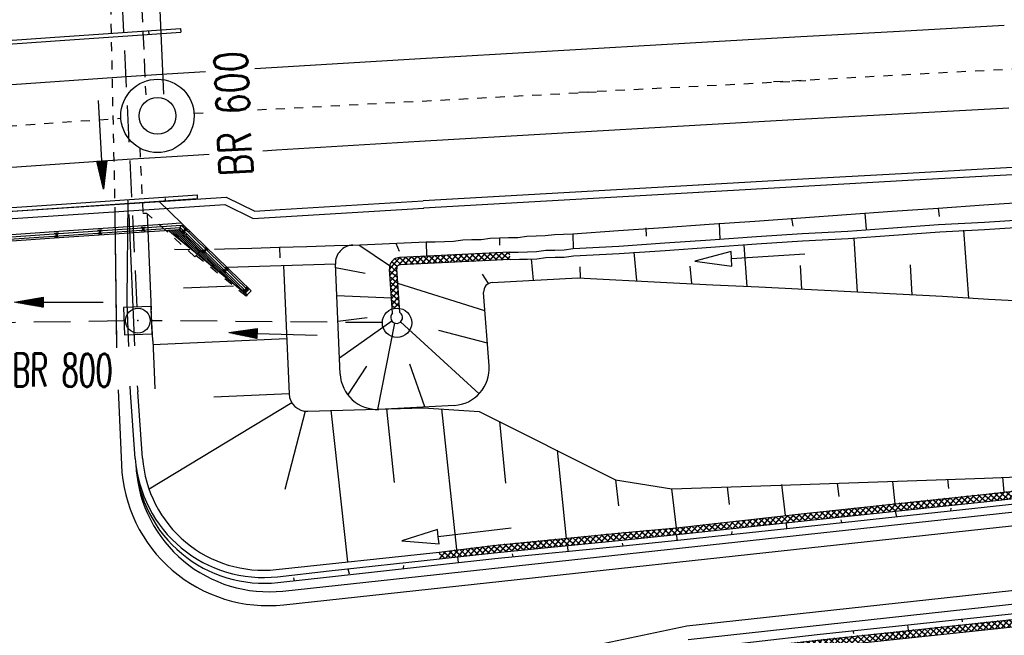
# Model space of a CAD drawing. Extents: x 0 to 1135, y 0 to 420.
# Tile 5 of 84: x 148 to 201, y 124 to 157. Entities that reach past the tile are written whole.
import ezdxf
from ezdxf.enums import TextEntityAlignment as Align

# ---------------------------------------------------------------- set-up
doc = ezdxf.new("R2010")
doc.units = 0
doc.header["$LTSCALE"] = 2
doc.header["$MEASUREMENT"] = 0
for name, pattern in [('ACAD_ISO02W100', [0.5, 0.25, -0.25]), ('ACAD_ISO03W100', [0.5, 0.25, -0.25]), ('ACAD_ISO10W100W', [0.5, 0.25, -0.25]), ('AUSGEZOGEN', [0]), ('GESTRICH-X2', [1.5, 1, -0.5]), ('GESTRICHELT', [0.75, 0.5, -0.25])]:
    doc.linetypes.add(name, pattern=pattern)
doc.layers.get('0').update_dxf_attribs({"color": 8, "linetype": 'AUSGEZOGEN'})
for name, color, linetype in [('Bahnachse', 7, 'CONTINUOUS'), ('BAUWOTOP', 250, 'AUSGEZOGEN'), ('BAUWUTOP', 250, 'GESTRICHELT'), ('Boeschung', 15, 'CONTINUOUS'), ('FBRTOP', 8, 'AUSGEZOGEN'), ('Gleisachse', 7, 'CONTINUOUS'), ('Ingenieurbauwerke', 15, 'CONTINUOUS'), ('Kabelanlagen', 15, 'CONTINUOUS'), ('KANAL', 200, 'GESTRICH-X2'), ('PFEIL', 200, 'CONTINUOUS'), ('SCHSYMBOL', 200, 'AUSGEZOGEN'), ('Strassen', 15, 'CONTINUOUS'), ('TEXTO', 200, 'CONTINUOUS'), ('Tiefenentwässerung_und_Sammelle', 15, 'CONTINUOUS'), ('Wegböschungen', 15, 'CONTINUOUS'), ('Wege', 15, 'CONTINUOUS')]:
    doc.layers.add(name, color=color, linetype=linetype)
doc.styles.add('ROMANS', font='romans.shx', dxfattribs={"width": 0.8})

# ---------------------------------------------------------------- blocks, each defined once
blk = doc.blocks.new('*X43')
at = {"color": 0, "linetype": 'ByBlock'}
for p, q in [((-2148905, 838975), (-2148487, 839392)), ((-2148575, 838987), (-2148157, 839405)), ((-2148072, 839006), (-2148460, 839393)), ((-2148244, 838999), (-2147826, 839417)), ((-2147766, 839017), (-2148153, 839405)), ((-2147913, 839012), (-2147496, 839429)), ((-2147459, 839029), (-2147847, 839416)), ((-2147583, 839024), (-2147165, 839442)), ((-2147152, 839040), (-2147540, 839428)), ((-2147252, 839036), (-2146835, 839454)), ((-2146845, 839051), (-2147233, 839439)), ((-2146539, 839063), (-2146926, 839451)), ((-2146922, 839049), (-2146504, 839466)), ((-2146232, 839074), (-2146620, 839462)), ((-2146591, 839061), (-2146174, 839479)), ((-2145925, 839086), (-2146313, 839473)), ((-2146261, 839073), (-2145843, 839491)), ((-2145618, 839097), (-2146006, 839485)), ((-2145930, 839086), (-2145513, 839503)), ((-2145312, 839109), (-2145699, 839496)), ((-2145600, 839098), (-2145182, 839516)), ((-2145005, 839120), (-2145392, 839508)), ((-2145269, 839110), (-2144852, 839528)), ((-2144698, 839131), (-2145086, 839519)), ((-2144939, 839123), (-2144521, 839540)), ((-2144391, 839143), (-2144779, 839531)), ((-2144608, 839135), (-2144192, 839552)), ((-2144083, 839153), (-2144472, 839542)), ((-2144279, 839146), (-2143862, 839563)), ((-2143775, 839163), (-2144164, 839552)), ((-2143950, 839157), (-2143533, 839574)), ((-2143466, 839173), (-2143857, 839563)), ((-2143621, 839168), (-2143204, 839585)), ((-2143158, 839183), (-2143549, 839573)), ((-2143292, 839178), (-2142875, 839596)), ((-2142850, 839193), (-2143241, 839583)), ((-2142963, 839189), (-2142546, 839607)), ((-2142542, 839203), (-2142933, 839594)), ((-2142634, 839200), (-2142216, 839618)), ((-2142234, 839213), (-2142625, 839604)), ((-2141925, 839223), (-2142317, 839614)), ((-2142306, 839210), (-2141887, 839628)), ((-2141617, 839233), (-2142009, 839624)), ((-2141977, 839221), (-2141558, 839639)), ((-2141309, 839242), (-2141701, 839635)), ((-2141648, 839232), (-2141229, 839650)), ((-2141001, 839252), (-2141393, 839645)), ((-2141319, 839242), (-2140900, 839661)), ((-2140692, 839262), (-2141085, 839655)), ((-2140990, 839253), (-2140570, 839672)), ((-2140384, 839272), (-2140777, 839666)), ((-2140661, 839263), (-2140241, 839683)), ((-2140076, 839282), (-2140469, 839676)), ((-2140332, 839274), (-2139912, 839694)), ((-2139768, 839292), (-2140162, 839686)), ((-2140004, 839285), (-2139583, 839705)), ((-2139460, 839302), (-2139854, 839696)), ((-2139675, 839295), (-2139439, 839531)), ((-2139442, 839602), (-2139546, 839707)), ((-2164060, 838457), (-2163663, 838854)), ((-2163731, 838467), (-2163333, 838866)), ((-2163145, 838486), (-2163518, 838859)), ((-2163402, 838478), (-2163002, 838878)), ((-2162837, 838496), (-2163211, 838870)), ((-2163073, 838489), (-2162672, 838890)), ((-2162528, 838506), (-2162904, 838882)), ((-2162745, 838499), (-2162342, 838902)), ((-2162220, 838516), (-2162597, 838893)), ((-2162416, 838510), (-2162012, 838914)), ((-2161912, 838526), (-2162290, 838904)), ((-2162087, 838521), (-2161681, 838926)), ((-2161604, 838536), (-2161983, 838915)), ((-2161758, 838531), (-2161351, 838939)), ((-2161296, 838546), (-2161676, 838927)), ((-2161429, 838542), (-2161021, 838951)), ((-2160987, 838556), (-2161369, 838938)), ((-2161100, 838553), (-2160690, 838963)), ((-2160679, 838566), (-2161062, 838949)), ((-2160772, 838563), (-2160360, 838975)), ((-2160371, 838576), (-2160755, 838960)), ((-2160063, 838586), (-2160448, 838972)), ((-2160443, 838574), (-2160030, 838987)), ((-2159755, 838596), (-2160141, 838983)), ((-2160114, 838585), (-2159699, 838999)), ((-2159446, 838606), (-2159834, 838994)), ((-2159785, 838595), (-2159369, 839011)), ((-2159138, 838616), (-2159527, 839005)), ((-2159456, 838606), (-2159041, 839022)), ((-2158830, 838626), (-2159219, 839016)), ((-2159127, 838617), (-2158712, 839032)), ((-2158522, 838636), (-2158911, 839026)), ((-2158798, 838627), (-2158383, 839043)), ((-2158213, 838646), (-2158603, 839036)), ((-2158470, 838638), (-2158054, 839053)), ((-2157905, 838656), (-2158295, 839046)), ((-2158141, 838648), (-2157725, 839064)), ((-2157597, 838666), (-2157987, 839056)), ((-2157812, 838659), (-2157396, 839075)), ((-2157289, 838676), (-2157678, 839066)), ((-2157483, 838670), (-2157067, 839085)), ((-2156981, 838686), (-2157370, 839076)), ((-2157154, 838680), (-2156739, 839096)), ((-2156672, 838696), (-2157062, 839086)), ((-2156825, 838691), (-2156410, 839107)), ((-2156364, 838706), (-2156754, 839096)), ((-2156497, 838702), (-2156081, 839117)), ((-2156056, 838716), (-2156445, 839106)), ((-2156168, 838712), (-2155752, 839128)), ((-2155748, 838726), (-2156137, 839116)), ((-2155839, 838723), (-2155423, 839139)), ((-2155439, 838736), (-2155829, 839126)), ((-2155131, 838746), (-2155521, 839135)), ((-2155510, 838734), (-2155094, 839149)), ((-2154823, 838756), (-2155213, 839145)), ((-2155181, 838744), (-2154766, 839160)), ((-2154515, 838766), (-2154904, 839155)), ((-2154852, 838755), (-2154437, 839171)), ((-2154208, 838777), (-2154596, 839165)), ((-2154523, 838766), (-2154106, 839183)), ((-2153901, 838788), (-2154289, 839176)), ((-2154193, 838778), (-2153776, 839195)), ((-2153594, 838800), (-2153982, 839187)), ((-2153863, 838790), (-2153445, 839208)), ((-2153287, 838811), (-2153675, 839199)), ((-2153532, 838802), (-2153115, 839220)), ((-2152981, 838823), (-2153368, 839210)), ((-2153202, 838814), (-2152784, 839232)), ((-2152674, 838834), (-2153062, 839222)), ((-2152871, 838827), (-2152454, 839244)), ((-2152367, 838846), (-2152755, 839233)), ((-2152541, 838839), (-2152123, 839257)), ((-2152060, 838857), (-2152448, 839245)), ((-2152210, 838851), (-2151793, 839269)), ((-2151754, 838868), (-2152141, 839256)), ((-2151880, 838864), (-2151462, 839281)), ((-2151447, 838880), (-2151835, 839268)), ((-2151549, 838876), (-2151132, 839294)), ((-2151140, 838891), (-2151528, 839279)), ((-2150833, 838903), (-2151221, 839290)), ((-2151219, 838888), (-2150801, 839306)), ((-2150527, 838914), (-2150914, 839302)), ((-2150888, 838901), (-2150471, 839318)), ((-2150220, 838926), (-2150607, 839313)), ((-2150558, 838913), (-2150140, 839331)), ((-2149913, 838937), (-2150301, 839325)), ((-2150227, 838925), (-2149809, 839343)), ((-2149606, 838949), (-2149994, 839336)), ((-2149897, 838938), (-2149479, 839355)), ((-2149300, 838960), (-2149687, 839348)), ((-2149566, 838950), (-2149148, 839368)), ((-2148993, 838971), (-2149380, 839359)), ((-2149236, 838962), (-2148818, 839380)), ((-2148686, 838983), (-2149074, 839370)), ((-2148379, 838994), (-2148767, 839382)), ((-2182426, 837910), (-2182012, 838324)), ((-2182098, 837920), (-2181676, 838341)), ((-2181684, 837933), (-2182071, 838321)), ((-2181769, 837931), (-2181344, 838355)), ((-2181375, 837943), (-2181769, 838337)), ((-2181065, 837951), (-2181466, 838352)), ((-2181440, 837941), (-2181018, 838363)), ((-2180755, 837959), (-2181156, 838360)), ((-2181114, 837950), (-2180692, 838371)), ((-2180444, 837967), (-2180845, 838368)), ((-2180787, 837958), (-2180366, 838379)), ((-2180134, 837975), (-2180534, 838375)), ((-2180460, 837966), (-2180040, 838387)), ((-2179824, 837983), (-2180224, 838383)), ((-2180134, 837975), (-2179713, 838395)), ((-2179514, 837991), (-2179913, 838390)), ((-2179807, 837983), (-2179387, 838403)), ((-2179203, 837999), (-2179603, 838398)), ((-2179481, 837991), (-2179061, 838411)), ((-2178893, 838006), (-2179292, 838405)), ((-2179154, 838000), (-2178735, 838419)), ((-2178583, 838014), (-2178981, 838413)), ((-2178828, 838008), (-2178409, 838427)), ((-2178273, 838022), (-2178671, 838420)), ((-2178501, 838017), (-2178083, 838435)), ((-2177962, 838030), (-2178360, 838428)), ((-2178174, 838025), (-2177757, 838443)), ((-2177652, 838038), (-2178049, 838435)), ((-2177848, 838033), (-2177431, 838450)), ((-2177342, 838046), (-2177739, 838443)), ((-2177521, 838042), (-2177105, 838458)), ((-2177032, 838054), (-2177428, 838450)), ((-2177195, 838050), (-2176778, 838466)), ((-2176721, 838062), (-2177117, 838458)), ((-2176868, 838058), (-2176452, 838474)), ((-2176411, 838070), (-2176807, 838466)), ((-2176542, 838067), (-2176126, 838482)), ((-2176101, 838078), (-2176496, 838473)), ((-2176215, 838075), (-2175800, 838490)), ((-2175791, 838086), (-2176185, 838481)), ((-2175888, 838084), (-2175474, 838498)), ((-2175480, 838094), (-2175875, 838488)), ((-2175170, 838102), (-2175564, 838496)), ((-2175562, 838092), (-2175148, 838506)), ((-2174860, 838110), (-2175253, 838503)), ((-2175235, 838100), (-2174822, 838514)), ((-2174550, 838118), (-2174943, 838511)), ((-2174909, 838109), (-2174496, 838522)), ((-2174241, 838127), (-2174632, 838518)), ((-2174582, 838117), (-2174172, 838527)), ((-2173932, 838137), (-2174320, 838525)), ((-2174254, 838127), (-2173849, 838532)), ((-2173624, 838147), (-2174007, 838530)), ((-2173926, 838137), (-2173526, 838537)), ((-2173315, 838156), (-2173694, 838535)), ((-2173597, 838147), (-2173202, 838542)), ((-2173007, 838166), (-2173380, 838539)), ((-2173269, 838158), (-2172879, 838547)), ((-2172699, 838176), (-2173067, 838544)), ((-2172940, 838168), (-2172556, 838552)), ((-2172390, 838186), (-2172754, 838549)), ((-2172611, 838179), (-2172233, 838557)), ((-2172082, 838195), (-2172440, 838554)), ((-2172283, 838189), (-2171910, 838562)), ((-2171773, 838205), (-2172127, 838559)), ((-2171954, 838200), (-2171587, 838567)), ((-2171465, 838215), (-2171813, 838564)), ((-2171625, 838210), (-2171260, 838575)), ((-2171157, 838225), (-2171500, 838568)), ((-2171297, 838221), (-2170930, 838588)), ((-2170849, 838235), (-2171191, 838578)), ((-2170968, 838231), (-2170599, 838600)), ((-2170540, 838245), (-2170884, 838589)), ((-2170639, 838242), (-2170269, 838612)), ((-2170232, 838255), (-2170578, 838600)), ((-2170310, 838253), (-2169939, 838624)), ((-2169924, 838265), (-2170271, 838612)), ((-2169981, 838263), (-2169608, 838636)), ((-2169616, 838275), (-2169964, 838623)), ((-2169308, 838285), (-2169657, 838634)), ((-2169652, 838274), (-2169278, 838648)), ((-2169000, 838296), (-2169350, 838645)), ((-2169323, 838285), (-2168948, 838660)), ((-2168692, 838306), (-2169043, 838657)), ((-2168994, 838296), (-2168617, 838672)), ((-2168384, 838316), (-2168736, 838668)), ((-2168665, 838306), (-2168287, 838684)), ((-2168075, 838326), (-2168429, 838679)), ((-2168336, 838317), (-2167957, 838697)), ((-2167767, 838336), (-2168122, 838690)), ((-2168007, 838328), (-2167627, 838709)), ((-2167459, 838346), (-2167815, 838702)), ((-2167678, 838339), (-2167296, 838721)), ((-2167151, 838356), (-2167508, 838713)), ((-2167349, 838349), (-2166966, 838733)), ((-2166843, 838366), (-2167201, 838724)), ((-2167020, 838360), (-2166636, 838745)), ((-2166535, 838376), (-2166894, 838735)), ((-2166691, 838371), (-2166305, 838757)), ((-2166227, 838386), (-2166587, 838747)), ((-2166363, 838382), (-2165975, 838769)), ((-2165918, 838396), (-2166280, 838758)), ((-2166034, 838392), (-2165645, 838781)), ((-2165610, 838406), (-2165973, 838769)), ((-2165705, 838403), (-2165315, 838793)), ((-2165302, 838416), (-2165666, 838780)), ((-2165376, 838414), (-2164984, 838805)), ((-2164994, 838426), (-2165359, 838792)), ((-2164686, 838436), (-2165052, 838803)), ((-2165047, 838425), (-2164654, 838818)), ((-2164378, 838447), (-2164745, 838814)), ((-2164718, 838435), (-2164324, 838830)), ((-2164070, 838456), (-2164438, 838825)), ((-2164389, 838446), (-2163993, 838842)), ((-2163761, 838466), (-2164132, 838837)), ((-2163453, 838476), (-2163825, 838848)), ((-2184418, 838145), (-2184361, 838203)), ((-2184151, 837855), (-2184417, 838121)), ((-2184398, 837847), (-2184025, 838220)), ((-2183843, 837865), (-2184189, 838212)), ((-2184069, 837858), (-2183690, 838237)), ((-2183534, 837875), (-2183887, 838227)), ((-2183741, 837868), (-2183354, 838255)), ((-2183226, 837884), (-2183584, 838243)), ((-2183412, 837879), (-2183018, 838272)), ((-2182917, 837894), (-2183282, 838258)), ((-2183083, 837889), (-2182683, 838289)), ((-2182609, 837904), (-2182979, 838274)), ((-2182755, 837899), (-2182347, 838307)), ((-2182301, 837914), (-2182676, 838290)), ((-2181992, 837924), (-2182374, 838305))]:
    blk.add_line(p, q, dxfattribs=at)
blk = doc.blocks.new('*X44')
at = {"color": 0, "linetype": 'ByBlock'}
for p, q in [((-2149512, 832004), (-2149094, 832422)), ((-2149181, 832016), (-2148764, 832434)), ((-2148736, 832033), (-2149124, 832420)), ((-2148851, 832029), (-2148433, 832446)), ((-2148430, 832044), (-2148817, 832432)), ((-2148520, 832041), (-2148103, 832459)), ((-2148123, 832056), (-2148510, 832443)), ((-2147816, 832067), (-2148204, 832455)), ((-2148190, 832053), (-2147772, 832471)), ((-2147509, 832079), (-2147897, 832466)), ((-2147859, 832066), (-2147442, 832483)), ((-2147203, 832090), (-2147590, 832478)), ((-2147529, 832078), (-2147111, 832496)), ((-2146896, 832101), (-2147283, 832489)), ((-2147198, 832090), (-2146781, 832508)), ((-2146589, 832113), (-2146977, 832501)), ((-2146868, 832102), (-2146450, 832520)), ((-2146282, 832124), (-2146670, 832512)), ((-2146537, 832115), (-2146119, 832532)), ((-2145976, 832136), (-2146363, 832523)), ((-2146207, 832127), (-2145789, 832545)), ((-2145669, 832147), (-2146056, 832535)), ((-2145876, 832139), (-2145458, 832557)), ((-2145362, 832159), (-2145750, 832546)), ((-2145546, 832152), (-2145128, 832569)), ((-2145055, 832170), (-2145443, 832558)), ((-2145215, 832164), (-2144797, 832582)), ((-2144748, 832181), (-2145136, 832569)), ((-2144885, 832176), (-2144467, 832594)), ((-2144442, 832193), (-2144829, 832581)), ((-2144554, 832189), (-2144137, 832606)), ((-2144135, 832204), (-2144523, 832592)), ((-2144224, 832201), (-2143807, 832617)), ((-2143826, 832214), (-2144216, 832603)), ((-2143518, 832224), (-2143908, 832614)), ((-2143895, 832212), (-2143478, 832628)), ((-2143210, 832234), (-2143600, 832624)), ((-2143566, 832222), (-2143149, 832639)), ((-2142902, 832244), (-2143292, 832634)), ((-2143237, 832233), (-2142820, 832650)), ((-2142594, 832254), (-2142984, 832645)), ((-2142908, 832244), (-2142491, 832661)), ((-2142285, 832264), (-2142676, 832655)), ((-2142579, 832254), (-2142161, 832672)), ((-2141977, 832274), (-2142368, 832665)), ((-2142250, 832265), (-2141832, 832683)), ((-2141669, 832284), (-2142061, 832676)), ((-2141921, 832276), (-2141503, 832694)), ((-2141361, 832294), (-2141753, 832686)), ((-2141593, 832286), (-2141174, 832705)), ((-2141052, 832304), (-2141445, 832696)), ((-2141264, 832297), (-2140845, 832716)), ((-2140744, 832314), (-2141137, 832706)), ((-2140935, 832308), (-2140515, 832727)), ((-2140436, 832324), (-2140829, 832717)), ((-2140606, 832318), (-2140186, 832738)), ((-2140128, 832334), (-2140521, 832727)), ((-2140277, 832329), (-2139857, 832749)), ((-2139820, 832344), (-2140213, 832737)), ((-2139948, 832340), (-2139528, 832760)), ((-2139511, 832354), (-2139905, 832747)), ((-2139620, 832350), (-2139203, 832766)), ((-2139203, 832364), (-2139597, 832758)), ((-2139291, 832361), (-2139193, 832459)), ((-2139200, 832679), (-2139289, 832768)), ((-2165321, 831469), (-2164910, 831879)), ((-2164992, 831479), (-2164579, 831892)), ((-2164429, 831498), (-2164815, 831883)), ((-2164663, 831490), (-2164247, 831906)), ((-2164121, 831508), (-2164509, 831895)), ((-2164334, 831501), (-2163918, 831917)), ((-2163813, 831518), (-2164203, 831907)), ((-2164005, 831512), (-2163589, 831927)), ((-2163505, 831528), (-2163894, 831917)), ((-2163676, 831522), (-2163260, 831938)), ((-2163197, 831538), (-2163586, 831927)), ((-2163347, 831533), (-2162931, 831949)), ((-2162888, 831548), (-2163278, 831937)), ((-2163018, 831544), (-2162603, 831959)), ((-2162580, 831558), (-2162970, 831947)), ((-2162689, 831554), (-2162274, 831970)), ((-2162272, 831568), (-2162662, 831957)), ((-2162361, 831565), (-2161945, 831981)), ((-2161964, 831578), (-2162353, 831967)), ((-2161656, 831588), (-2162045, 831977)), ((-2162032, 831576), (-2161616, 831991)), ((-2161347, 831598), (-2161737, 831987)), ((-2161703, 831586), (-2161287, 832002)), ((-2161039, 831608), (-2161429, 831997)), ((-2161374, 831597), (-2160958, 832012)), ((-2160731, 831618), (-2161120, 832007)), ((-2161045, 831607), (-2160630, 832023)), ((-2160423, 831628), (-2160812, 832017)), ((-2160716, 831618), (-2160301, 832034)), ((-2160114, 831638), (-2160504, 832027)), ((-2160388, 831629), (-2159972, 832044)), ((-2159806, 831648), (-2160196, 832037)), ((-2160059, 831639), (-2159643, 832055)), ((-2159498, 831658), (-2159888, 832047)), ((-2159730, 831650), (-2159314, 832066)), ((-2159190, 831668), (-2159579, 832057)), ((-2159401, 831661), (-2158985, 832076)), ((-2158882, 831678), (-2159271, 832067)), ((-2159072, 831671), (-2158656, 832087)), ((-2158574, 831688), (-2158963, 832077)), ((-2158743, 831682), (-2158328, 832098)), ((-2158266, 831698), (-2158655, 832087)), ((-2158414, 831693), (-2157999, 832108)), ((-2157958, 831708), (-2158347, 832097)), ((-2158085, 831704), (-2157670, 832119)), ((-2157650, 831719), (-2158038, 832107)), ((-2157756, 831715), (-2157341, 832130)), ((-2157342, 831729), (-2157730, 832117)), ((-2157426, 831726), (-2157012, 832140)), ((-2157034, 831739), (-2157422, 832127)), ((-2156726, 831749), (-2157114, 832137)), ((-2157097, 831737), (-2156683, 832151)), ((-2156418, 831760), (-2156805, 832147)), ((-2156768, 831748), (-2156355, 832162)), ((-2156110, 831770), (-2156497, 832157)), ((-2156439, 831759), (-2156026, 832172)), ((-2155802, 831780), (-2156189, 832167)), ((-2156110, 831770), (-2155697, 832183)), ((-2155494, 831790), (-2155881, 832177)), ((-2155781, 831781), (-2155368, 832193)), ((-2155186, 831800), (-2155573, 832187)), ((-2155452, 831792), (-2155039, 832204)), ((-2154878, 831811), (-2155264, 832197)), ((-2155123, 831802), (-2154710, 832215)), ((-2154570, 831821), (-2154956, 832207)), ((-2154793, 831813), (-2154381, 832225)), ((-2154262, 831831), (-2154648, 832217)), ((-2154464, 831824), (-2154052, 832237)), ((-2153954, 831841), (-2154340, 832227)), ((-2154135, 831835), (-2153721, 832249)), ((-2153646, 831851), (-2154032, 832238)), ((-2153806, 831846), (-2153391, 832261)), ((-2153338, 831862), (-2153725, 832249)), ((-2153477, 831857), (-2153060, 832274)), ((-2153031, 831873), (-2153419, 832260)), ((-2153148, 831868), (-2152730, 832286)), ((-2152724, 831884), (-2153112, 832272)), ((-2152817, 831881), (-2152399, 832298)), ((-2152418, 831896), (-2152805, 832283)), ((-2152111, 831907), (-2152498, 832295)), ((-2152486, 831893), (-2152069, 832311)), ((-2151804, 831918), (-2152192, 832306)), ((-2152156, 831905), (-2151738, 832323)), ((-2151497, 831930), (-2151885, 832318)), ((-2151825, 831918), (-2151408, 832335)), ((-2151190, 831941), (-2151578, 832329)), ((-2151495, 831930), (-2151077, 832348)), ((-2150884, 831953), (-2151271, 832340)), ((-2151164, 831942), (-2150747, 832360)), ((-2150577, 831964), (-2150965, 832352)), ((-2150834, 831955), (-2150416, 832372)), ((-2150270, 831976), (-2150658, 832363)), ((-2150503, 831967), (-2150086, 832385)), ((-2149963, 831987), (-2150351, 832375)), ((-2150173, 831979), (-2149755, 832397)), ((-2149657, 831999), (-2150044, 832386)), ((-2149842, 831992), (-2149425, 832409)), ((-2149350, 832010), (-2149738, 832398)), ((-2149043, 832021), (-2149431, 832409)), ((-2173831, 830914), (-2173369, 831375)), ((-2173165, 831005), (-2173518, 831358)), ((-2173462, 830964), (-2173008, 831418)), ((-2172885, 831044), (-2173233, 831391)), ((-2173092, 831015), (-2172648, 831460)), ((-2172605, 831082), (-2172948, 831425)), ((-2172723, 831066), (-2172288, 831502)), ((-2172326, 831121), (-2172663, 831458)), ((-2172046, 831160), (-2172378, 831491)), ((-2172354, 831117), (-2171928, 831544)), ((-2171766, 831198), (-2172093, 831524)), ((-2171985, 831168), (-2171568, 831586)), ((-2171487, 831237), (-2171808, 831558)), ((-2171616, 831219), (-2171207, 831628)), ((-2171207, 831275), (-2171523, 831591)), ((-2171247, 831270), (-2170874, 831643)), ((-2170900, 831286), (-2171238, 831624)), ((-2170592, 831297), (-2170936, 831640)), ((-2170913, 831286), (-2170543, 831656)), ((-2170284, 831307), (-2170630, 831652)), ((-2170584, 831297), (-2170212, 831669)), ((-2169976, 831317), (-2170324, 831664)), ((-2170255, 831308), (-2169880, 831682)), ((-2169668, 831327), (-2170018, 831677)), ((-2169926, 831318), (-2169549, 831695)), ((-2169360, 831337), (-2169712, 831689)), ((-2169597, 831329), (-2169217, 831708)), ((-2169051, 831347), (-2169405, 831701)), ((-2169268, 831340), (-2168886, 831721)), ((-2168743, 831357), (-2169099, 831713)), ((-2168939, 831351), (-2168555, 831735)), ((-2168435, 831367), (-2168793, 831725)), ((-2168610, 831361), (-2168223, 831748)), ((-2168127, 831377), (-2168487, 831737)), ((-2168281, 831372), (-2167892, 831761)), ((-2167819, 831387), (-2168181, 831749)), ((-2167952, 831383), (-2167561, 831774)), ((-2167511, 831397), (-2167875, 831762)), ((-2167623, 831393), (-2167229, 831787)), ((-2167203, 831407), (-2167569, 831774)), ((-2167294, 831404), (-2166898, 831800)), ((-2166895, 831417), (-2167263, 831786)), ((-2166965, 831415), (-2166567, 831814)), ((-2166586, 831427), (-2166957, 831798)), ((-2166278, 831437), (-2166651, 831810)), ((-2166636, 831426), (-2166235, 831827)), ((-2165970, 831447), (-2166345, 831822)), ((-2166307, 831436), (-2165904, 831840)), ((-2165662, 831458), (-2166039, 831834)), ((-2165978, 831447), (-2165573, 831853)), ((-2165354, 831468), (-2165733, 831847)), ((-2165649, 831458), (-2165241, 831866)), ((-2165046, 831478), (-2165427, 831859)), ((-2164738, 831488), (-2165121, 831871)), ((-2178206, 830356), (-2177740, 830823)), ((-2177842, 830402), (-2177375, 830870)), ((-2177392, 830459), (-2177753, 830821)), ((-2177478, 830448), (-2177009, 830917)), ((-2177109, 830495), (-2177471, 830857)), ((-2176827, 830531), (-2177190, 830894)), ((-2177114, 830494), (-2176644, 830964)), ((-2176544, 830567), (-2176908, 830930)), ((-2176749, 830541), (-2176279, 831011)), ((-2176262, 830602), (-2176626, 830966)), ((-2176385, 830587), (-2175914, 831058)), ((-2175979, 830638), (-2176344, 831002)), ((-2175697, 830674), (-2176062, 831039)), ((-2176021, 830633), (-2175549, 831105)), ((-2175414, 830710), (-2175780, 831075)), ((-2175656, 830679), (-2175183, 831152)), ((-2175132, 830745), (-2175498, 831111)), ((-2175292, 830725), (-2174818, 831199)), ((-2174850, 830781), (-2175216, 831148)), ((-2174567, 830817), (-2174934, 831184)), ((-2174928, 830771), (-2174453, 831246)), ((-2174285, 830853), (-2174652, 831220)), ((-2174563, 830817), (-2174089, 831291)), ((-2174004, 830890), (-2174370, 831256)), ((-2174199, 830863), (-2173729, 831333)), ((-2173724, 830928), (-2174087, 831292)), ((-2173444, 830967), (-2173802, 831325)), ((-2184142, 830148), (-2183995, 830295)), ((-2184082, 829890), (-2183667, 830305)), ((-2183522, 829908), (-2183912, 830298)), ((-2183753, 829900), (-2183338, 830316)), ((-2183214, 829918), (-2183604, 830307)), ((-2183425, 829911), (-2183009, 830326)), ((-2182905, 829927), (-2183295, 830317)), ((-2183096, 829921), (-2182681, 830337)), ((-2182597, 829937), (-2182987, 830327)), ((-2182767, 829932), (-2182352, 830347)), ((-2182289, 829947), (-2182678, 830337)), ((-2182439, 829942), (-2182023, 830358)), ((-2181980, 829957), (-2182370, 830347)), ((-2182110, 829953), (-2181695, 830368)), ((-2181672, 829967), (-2182062, 830356)), ((-2181782, 829963), (-2181366, 830378)), ((-2181363, 829976), (-2181753, 830366)), ((-2181453, 829973), (-2181026, 830400)), ((-2181063, 829995), (-2181445, 830376)), ((-2180781, 830030), (-2181136, 830386)), ((-2181121, 829987), (-2180661, 830447)), ((-2180499, 830066), (-2180855, 830422)), ((-2180757, 830033), (-2180296, 830494)), ((-2180216, 830102), (-2180573, 830458)), ((-2180392, 830079), (-2179931, 830541)), ((-2179934, 830138), (-2180291, 830495)), ((-2180028, 830126), (-2179566, 830588)), ((-2179651, 830173), (-2180009, 830531)), ((-2179369, 830209), (-2179727, 830567)), ((-2179664, 830172), (-2179201, 830635)), ((-2179086, 830245), (-2179445, 830603)), ((-2179299, 830218), (-2178835, 830682)), ((-2178804, 830281), (-2179163, 830640)), ((-2178935, 830264), (-2178470, 830729)), ((-2178521, 830316), (-2178881, 830676)), ((-2178239, 830352), (-2178599, 830712)), ((-2178571, 830310), (-2178105, 830776)), ((-2177957, 830388), (-2178317, 830749)), ((-2177674, 830424), (-2178035, 830785)), ((-2183831, 829898), (-2184144, 830212))]:
    blk.add_line(p, q, dxfattribs=at)
blk = doc.blocks.new('*X48')
at = {"color": 0, "linetype": 'ByBlock'}
for p, q in [((-2185987, 853759), (-2185364, 854382)), ((-2185587, 853610), (-2185954, 853977)), ((-2185553, 853894), (-2185837, 854179)), ((-2185322, 853981), (-2185658, 854318)), ((-2185459, 853969), (-2185054, 854374)), ((-2184995, 853972), (-2185405, 854382)), ((-2185134, 853976), (-2184744, 854366)), ((-2184668, 853963), (-2185079, 854375)), ((-2184824, 853968), (-2184434, 854357)), ((-2184341, 853955), (-2184752, 854366)), ((-2184514, 853959), (-2184124, 854349)), ((-2184014, 853946), (-2184425, 854357)), ((-2184204, 853951), (-2183814, 854341)), ((-2183687, 853937), (-2184098, 854348)), ((-2183894, 853943), (-2183505, 854332)), ((-2183360, 853928), (-2183771, 854339)), ((-2183584, 853934), (-2183195, 854324)), ((-2183033, 853919), (-2183444, 854331)), ((-2183274, 853926), (-2182885, 854316)), ((-2182706, 853911), (-2183117, 854322)), ((-2182965, 853918), (-2182575, 854307)), ((-2182379, 853902), (-2182790, 854313)), ((-2182655, 853909), (-2182265, 854299)), ((-2182052, 853893), (-2182463, 854304)), ((-2182345, 853901), (-2181955, 854291)), ((-2181725, 853884), (-2182136, 854295)), ((-2182035, 853893), (-2181645, 854282)), ((-2181398, 853875), (-2181809, 854287)), ((-2181725, 853884), (-2181335, 854274)), ((-2181071, 853867), (-2181482, 854278)), ((-2181415, 853876), (-2181026, 854266)), ((-2180744, 853858), (-2181155, 854269)), ((-2181105, 853868), (-2180716, 854257)), ((-2180417, 853849), (-2180828, 854260)), ((-2180796, 853859), (-2180406, 854249)), ((-2180090, 853840), (-2180501, 854252)), ((-2180486, 853851), (-2180096, 854241)), ((-2180176, 853843), (-2179786, 854232)), ((-2179763, 853832), (-2180174, 854243)), ((-2179866, 853834), (-2179476, 854224)), ((-2179436, 853823), (-2179847, 854234)), ((-2179556, 853826), (-2179377, 854005)), ((-2179377, 854082), (-2179520, 854225)), ((-2185987, 853441), (-2185573, 853855)), ((-2185587, 853291), (-2185987, 853691)), ((-2185987, 853123), (-2185587, 853523)), ((-2185587, 852973), (-2185987, 853373)), ((-2185987, 852805), (-2185587, 853205)), ((-2185587, 852655), (-2185987, 853055)), ((-2185987, 852487), (-2185587, 852887)), ((-2185587, 852337), (-2185987, 852737)), ((-2185987, 852168), (-2185587, 852568)), ((-2185587, 852019), (-2185987, 852419)), ((-2185987, 851850), (-2185587, 852250)), ((-2185587, 851700), (-2185987, 852100)), ((-2185845, 851640), (-2185987, 851782)), ((-2185882, 851636), (-2185587, 851932))]:
    blk.add_line(p, q, dxfattribs=at)
blk = doc.blocks.new('20')
blk.add_lwpolyline([(-0.754, -0.751), (0.754, -0.751), (0.754, 0.75), (-0.754, 0.75)], close=True)
blk.add_circle((0, 0), 0.676)
blk.add_point((0, 0))
blk = doc.blocks.new('PFEIL2')
at = {"color": 0}
for p, q in [((0.88, 0.002), (-2.401, -0.012)), ((0.881, -0.271), (0.879, 0.276)), ((0.879, 0.276), (2.429, 0.009)), ((0.911, 0.27), (0.879, 0.265)), ((0.965, 0.261), (0.879, 0.246)), ((1.019, 0.252), (0.879, 0.228)), ((1.073, 0.242), (0.879, 0.209)), ((1.127, 0.233), (0.879, 0.191)), ((1.181, 0.224), (0.879, 0.172)), ((1.235, 0.214), (0.879, 0.154)), ((1.289, 0.205), (0.879, 0.135)), ((1.343, 0.196), (0.879, 0.117)), ((1.397, 0.187), (0.879, 0.098)), ((1.451, 0.177), (0.879, 0.08)), ((1.505, 0.168), (0.879, 0.061)), ((1.559, 0.159), (0.88, 0.043)), ((1.613, 0.149), (0.88, 0.024)), ((1.668, 0.14), (0.88, 0.006)), ((1.722, 0.131), (0.88, -0.013)), ((1.776, 0.121), (0.88, -0.031)), ((1.83, 0.112), (0.88, -0.05)), ((1.884, 0.103), (0.88, -0.068)), ((1.938, 0.094), (0.88, -0.087)), ((1.992, 0.084), (0.88, -0.105)), ((2.046, 0.075), (0.88, -0.124)), ((2.1, 0.066), (0.88, -0.142)), ((2.154, 0.056), (0.88, -0.161)), ((2.208, 0.047), (0.88, -0.179)), ((2.262, 0.038), (0.881, -0.198)), ((2.316, 0.029), (0.881, -0.216)), ((2.37, 0.019), (0.881, -0.235)), ((2.424, 0.01), (0.881, -0.253)), ((2.429, 0.009), (0.881, -0.271))]:
    blk.add_line(p, q, dxfattribs=at)

msp = doc.modelspace()

# ---------------------------------------------------------------- linework, layer by layer
at = {"layer": 'Bahnachse', "linetype": 'ACAD_ISO10W100W'}
for points in [[(188.713, 153.757), (246.254, 156.849), (253.995, 157.108)], [(178.108, 153.183), (190.466, 153.817)], [(160.581, 152.223), (179.383, 153.224)], [(157.127, 152.039), (157.854, 152.078)], [(95.084, 147.758), (153.137, 151.764)]]:
    msp.add_lwpolyline(points, dxfattribs=at)
at = {"layer": 'Bahnachse', "linetype": 'Continuous'}
for radius in [2, 1]:
    msp.add_circle((155.133, 151.892), radius, dxfattribs=at)
at = {"layer": 'BAUWOTOP'}
msp.add_line((155.248, 158.067), (155.47, 153.075), dxfattribs=at)
at = {"layer": 'BAUWUTOP'}
msp.add_line((154.271, 158.007), (154.49, 153.041), dxfattribs=at)
at = {"layer": 'Boeschung', "linetype": 'Continuous'}
for p, q in [((165.785, 144.849), (169.777, 145.019)), ((168.128, 144.949), (168.3, 144.51)), ((166.106, 144.862), (167.771, 143.736)), ((174.339, 144.457), (168.345, 144.177)), ((174.358, 144.057), (168.363, 143.778)), ((175.632, 142.929), (175.515, 144.092)), ((158.911, 143.64), (164.829, 143.819)), ((165.096, 137.805), (164.829, 143.805)), ((164.837, 143.628), (166.462, 143.32)), ((167.95, 141.147), (167.774, 143.534)), ((168.349, 141.177), (168.173, 143.563)), ((173.178, 142.754), (172.846, 143.258)), ((173.383, 142.81), (178.037, 143.057)), ((172.985, 141.27), (168.232, 142.76)), ((173.207, 138.259), (172.911, 142.274)), ((164.905, 142.11), (167.889, 141.973)), ((164.967, 140.698), (166.56, 140.895)), ((165.056, 138.706), (167.907, 140.714)), ((172.676, 136.749), (168.383, 140.663)), ((167.138, 135.894), (168.064, 140.599)), ((173.115, 139.502), (170.47, 140.196)), ((165.508, 136.676), (166.551, 138.257)), ((169.699, 136.029), (168.891, 138.366)), ((167.2, 135.897), (171.318, 136.115))]:
    msp.add_line(p, q, dxfattribs=at)
for points in [[(169.777, 145.019), (170.277, 145.034), (170.776, 145.05), (171.276, 145.065), (171.774, 145.13), (172.274, 145.145), (172.774, 145.16), (173.272, 145.225), (173.772, 145.24), (174.272, 145.255), (174.772, 145.271), (175.27, 145.336), (175.77, 145.351), (176.269, 145.366), (176.768, 145.431), (177.267, 145.446), (177.767, 145.461), (180.263, 145.637), (182.709, 145.811), (185.205, 145.986), (187.7, 146.162), (190.196, 146.338), (192.692, 146.513), (195.188, 146.689), (197.684, 146.864), (200.18, 147.04), (202.675, 147.215)], [(193.69, 146.593), (193.767, 145.695)], [(197.684, 146.864), (197.747, 146.416)], [(174.296, 144.456), (174.796, 144.471), (175.295, 144.486), (175.795, 144.501), (176.293, 144.566), (176.793, 144.581), (177.293, 144.596), (177.791, 144.662), (180.289, 144.787), (182.784, 144.963), (185.28, 145.138), (187.776, 145.314), (190.272, 145.489), (192.769, 145.615), (195.215, 145.789), (197.711, 145.965), (200.208, 146.09), (202.704, 146.266)], [(185.753, 146.053), (185.78, 145.153)], [(189.697, 146.322), (189.76, 145.874)], [(174.358, 144.057), (174.858, 144.073), (175.308, 144.086), (175.807, 144.101), (176.306, 144.166), (176.805, 144.182), (177.305, 144.197), (177.803, 144.262), (180.301, 144.387), (182.797, 144.563), (185.292, 144.738), (187.788, 144.914), (190.284, 145.09), (192.781, 145.215), (195.277, 145.391), (197.773, 145.566), (200.22, 145.69), (202.716, 145.866)], [(177.767, 145.461), (177.791, 144.662)], [(181.759, 145.782), (181.773, 145.332)], [(199.071, 145.656), (199.333, 141.962)], [(169.777, 145.019), (169.8, 144.245)], [(173.772, 145.24), (173.784, 144.84)], [(193.081, 145.224), (193.27, 142.279)], [(158.242, 144.62), (158.783, 144.637), (160.283, 144.682), (161.782, 144.727), (163.281, 144.773), (164.781, 144.818), (165.78, 144.848)], [(161.782, 144.727), (161.8, 144.146)], [(181.099, 144.462), (181.246, 142.915)], [(190.413, 144.355), (186.421, 144.103), (186.395, 144.502), (184.425, 143.977), (186.446, 143.704), (186.421, 144.103)], [(187.09, 144.843), (187.258, 142.597)], [(178.19, 143.073), (178.171, 143.673)], [(184.252, 142.756), (184.173, 143.704)], [(190.264, 142.438), (190.175, 143.736)], [(196.277, 142.119), (196.177, 143.767)], [(178.037, 143.057), (182.899, 142.815), (185.404, 142.691), (187.909, 142.567), (190.414, 142.442), (192.919, 142.318), (195.424, 142.194), (197.929, 142.069), (200.435, 141.895), (202.94, 141.771)]]:
    msp.add_lwpolyline(points, dxfattribs=at)
for centre, radius, start, end in [((165.828, 143.85), 1, 92.4494, 182.5467), ((168.373, 143.578), 0.6, 92.674, 184.213), ((168.373, 143.578), 0.2, 92.674, 184.213), ((173.409, 142.311), 0.5, 93.0263, 184.213), ((171.212, 138.112), 2, 273.0263, 4.2131), ((167.094, 137.894), 2, 182.5467, 273.0263)]:
    msp.add_arc(centre, radius, start, end, dxfattribs=at)
at = {"layer": 'FBRTOP', "const_width": 0.5}
for points in [[(88.009, 187.528, 0), (104.839, 188.975, 0), (166.439, 194.269, -0.000002), (228.71, 199.62, 0.000002), (290.98, 204.971, 0.000001), (321.649, 207.607, 0.000001), (340.796, 209.253, 0.000002), (353.251, 210.323, -0.000001), (365.705, 211.394, -0.000007), (378.159, 212.464, 0.000001), (390.613, 213.534, 0.000044), (401.774, 214.494, -0.000046), (412.936, 215.454, -0.000156)], [(87.666, 191.514, 0), (104.497, 192.96, 0), (166.097, 198.254, -0.000002), (228.367, 203.605, 0.000002), (290.638, 208.957, 0.000001), (321.307, 211.592, 0.000001), (340.454, 213.238, 0.000002), (352.908, 214.308, -0.000001), (365.363, 215.379, -0.000007), (377.816, 216.449, 0.000001), (390.27, 217.519, 0.000044), (401.432, 218.479, -0.000045), (412.593, 219.44, -0.000156)]]:
    msp.add_lwpolyline(points, format="xyb", dxfattribs=at)
at = {"layer": 'Gleisachse', "linetype": 'Continuous'}
for p, q in [((195.585, 156.516), (201.291, 156.828)), ((184.17, 155.875), (189.875, 156.199)), ((189.877, 156.199), (195.583, 156.516)), ((169.163, 155.01), (184.168, 155.875)), ((161.344, 154.526), (169.164, 155)), ((59.598, 147.578), (153.694, 154.058)), ((153.695, 154.055), (155.636, 154.176)), ((155.638, 154.176), (157.759, 154.306)), ((160.447, 154.471), (161.342, 154.526)), ((190.127, 151.706), (195.833, 152.023)), ((195.831, 152.023), (201.536, 152.335)), ((169.422, 150.517), (184.427, 151.383)), ((184.425, 151.382), (190.13, 151.706)), ((161.616, 150.035), (169.423, 150.507)), ((155.914, 149.684), (157.952, 149.809)), ((160.875, 149.989), (161.618, 150.035)), ((59.922, 143.089), (153.478, 149.532)), ((153.478, 149.532), (155.916, 149.684))]:
    msp.add_line(p, q, dxfattribs=at)
at = {"layer": 'Ingenieurbauwerke', "linetype": 'Continuous'}
for p, q in [((160.239, 142.348), (155.206, 147.245)), ((155.566, 147.381), (155.561, 147.47)), ((155.571, 147.27), (155.567, 147.345)), ((157.317, 147.389), (157.307, 147.588)), ((149.628, 145.312), (149.614, 145.512)), ((154.642, 145.588), (154.641, 145.616)), ((160.019, 142.122), (155.691, 145.659)), ((156.125, 145.304), (155.756, 145.664)), ((156.797, 144.755), (155.856, 145.67)), ((157.468, 144.207), (155.957, 145.677)), ((158.139, 143.658), (156.057, 145.684)), ((158.811, 143.11), (156.158, 145.691)), ((159.482, 142.561), (156.258, 145.698)), ((156.336, 145.703), (156.408, 145.782)), ((156.336, 145.703), (156.685, 145.388)), ((156.351, 145.69), (156.422, 145.768)), ((156.378, 145.811), (156.424, 145.935)), ((159.974, 142.313), (156.378, 145.811)), ((160.058, 142.399), (156.424, 145.935)), ((156.483, 145.654), (156.511, 145.683)), ((156.626, 145.514), (156.483, 145.654)), ((156.489, 145.871), (156.549, 145.938)), ((156.503, 145.857), (156.564, 145.924)), ((156.585, 145.645), (156.575, 145.655)), ((156.611, 145.62), (156.59, 145.64)), ((156.594, 145.769), (156.622, 145.797)), ((156.625, 145.606), (156.615, 145.616)), ((156.694, 145.727), (156.622, 145.797)), ((156.635, 145.694), (156.623, 145.705)), ((156.626, 145.514), (156.654, 145.543)), ((156.659, 145.67), (156.64, 145.689)), ((156.674, 145.656), (156.664, 145.666)), ((156.685, 145.388), (156.745, 145.454)), ((156.738, 145.629), (156.764, 145.656)), ((156.826, 145.543), (156.886, 145.61)), ((160.029, 142.133), (156.685, 145.388)), ((157.599, 144.573), (157.627, 144.602)), ((157.742, 144.434), (157.599, 144.573)), ((157.701, 144.564), (157.691, 144.575)), ((157.726, 144.54), (157.706, 144.56)), ((157.71, 144.688), (157.738, 144.717)), ((157.741, 144.526), (157.731, 144.536)), ((157.81, 144.647), (157.738, 144.717)), ((157.751, 144.614), (157.739, 144.625)), ((157.742, 144.434), (157.77, 144.462)), ((157.775, 144.59), (157.756, 144.609)), ((157.79, 144.576), (157.78, 144.586)), ((157.854, 144.548), (157.88, 144.576)), ((158.703, 143.493), (158.731, 143.522)), ((158.846, 143.354), (158.703, 143.493)), ((158.806, 143.484), (158.795, 143.495)), ((158.831, 143.46), (158.81, 143.48)), ((158.815, 143.608), (158.843, 143.637)), ((158.845, 143.446), (158.835, 143.456)), ((158.914, 143.567), (158.843, 143.637)), ((158.855, 143.534), (158.844, 143.545)), ((158.846, 143.354), (158.874, 143.382)), ((158.88, 143.51), (158.86, 143.529)), ((158.894, 143.496), (158.884, 143.506)), ((158.958, 143.468), (158.985, 143.496)), ((159.813, 142.413), (159.841, 142.442)), ((159.957, 142.273), (159.813, 142.413)), ((159.916, 142.404), (159.905, 142.414)), ((159.941, 142.379), (159.92, 142.4)), ((159.925, 142.528), (159.953, 142.556)), ((159.955, 142.365), (159.945, 142.375)), ((160.024, 142.487), (159.953, 142.556)), ((159.965, 142.453), (159.954, 142.464)), ((159.957, 142.273), (160.026, 142.345)), ((159.99, 142.429), (159.97, 142.448)), ((160.004, 142.416), (159.994, 142.425)), ((160.026, 142.345), (160.095, 142.415)), ((160.029, 142.133), (160.239, 142.348))]:
    msp.add_line(p, q, dxfattribs=at)
at = {"layer": 'Ingenieurbauwerke', "linetype": 'ACAD_ISO03W100'}
for p, q in [((155.586, 145.652), (154.541, 146.598)), ((157.172, 144.215), (155.586, 145.652)), ((157.172, 144.215), (157.73, 144.789)), ((159.96, 142.061), (157.236, 144.281)), ((160.029, 142.133), (159.96, 142.061))]:
    msp.add_line(p, q, dxfattribs=at)
at = {"layer": 'Ingenieurbauwerke', "linetype": 'Continuous'}
for points in [[(141.823, 155.648), (143.581, 155.771), (149.286, 156.164), (156.391, 156.647)], [(141.833, 155.449), (143.595, 155.572), (149.3, 155.964), (156.401, 156.447)], [(154.645, 156.528), (154.655, 156.328)], [(156.391, 156.647), (156.401, 156.447)], [(141.787, 146.524), (144.208, 146.693), (149.905, 147.085), (157.307, 147.588)], [(141.797, 146.324), (144.222, 146.493), (149.919, 146.886), (157.317, 147.389)], [(142.789, 145.125), (144.31, 145.231), (150.005, 145.623), (155.701, 146.011), (156.392, 146.057)], [(142.802, 145.001), (144.318, 145.107), (150.014, 145.499), (156.424, 145.935)], [(142.862, 144.885), (144.326, 144.987), (150.022, 145.379), (156.378, 145.811)], [(142.916, 144.783), (144.334, 144.882), (150.029, 145.274), (156.336, 145.703)], [(149.518, 145.505), (149.618, 145.512)], [(149.518, 145.505), (149.52, 145.465)], [(149.586, 145.445), (149.603, 145.446)], [(149.586, 145.445), (149.587, 145.43)], [(149.607, 145.446), (149.636, 145.448)], [(149.618, 145.512), (149.717, 145.519)], [(149.641, 145.448), (149.656, 145.449)], [(149.656, 145.449), (149.656, 145.435)], [(149.717, 145.519), (149.719, 145.479)], [(151.882, 145.666), (151.981, 145.673)], [(151.882, 145.666), (151.884, 145.626)], [(151.89, 145.506), (151.892, 145.466)], [(151.892, 145.466), (152.091, 145.48)], [(151.95, 145.605), (151.967, 145.606)], [(151.95, 145.605), (151.95, 145.591)], [(151.951, 145.585), (151.952, 145.556)], [(151.952, 145.552), (151.953, 145.535)], [(151.953, 145.535), (151.97, 145.537)], [(151.971, 145.607), (152, 145.609)], [(151.974, 145.537), (152.003, 145.539)], [(151.981, 145.673), (152.081, 145.679)], [(152.005, 145.609), (152.019, 145.61)], [(152.008, 145.539), (152.023, 145.54)], [(152.019, 145.61), (152.02, 145.595)], [(152.02, 145.59), (152.022, 145.561)], [(152.022, 145.557), (152.023, 145.54)], [(152.081, 145.679), (152.083, 145.64)], [(152.089, 145.52), (152.091, 145.48)], [(154.245, 145.826), (154.345, 145.833)], [(154.245, 145.826), (154.247, 145.786)], [(154.253, 145.667), (154.255, 145.627)], [(154.255, 145.627), (154.455, 145.64)], [(154.313, 145.766), (154.33, 145.767)], [(154.313, 145.766), (154.314, 145.751)], [(154.314, 145.746), (154.316, 145.717)], [(154.316, 145.713), (154.317, 145.696)], [(154.317, 145.696), (154.334, 145.697)], [(154.334, 145.767), (154.364, 145.769)], [(154.338, 145.698), (154.367, 145.7)], [(154.345, 145.833), (154.445, 145.84)], [(154.368, 145.77), (154.383, 145.771)], [(154.372, 145.7), (154.387, 145.701)], [(154.383, 145.771), (154.384, 145.756)], [(154.384, 145.751), (154.385, 145.722)], [(154.386, 145.718), (154.387, 145.701)], [(154.445, 145.84), (154.447, 145.8)], [(154.453, 145.68), (154.455, 145.64)], [(156.587, 145.668), (156.575, 145.655)], [(156.61, 145.691), (156.59, 145.67)], [(156.623, 145.705), (156.614, 145.695)], [(156.636, 145.618), (156.625, 145.606)], [(156.659, 145.642), (156.639, 145.621)], [(156.674, 145.656), (156.663, 145.645)], [(156.764, 145.656), (156.694, 145.727)], [(149.526, 145.345), (149.528, 145.305)], [(149.528, 145.305), (149.727, 145.319)], [(149.587, 145.425), (149.588, 145.395)], [(149.589, 145.391), (149.589, 145.375)], [(149.589, 145.375), (149.607, 145.376)], [(149.611, 145.376), (149.64, 145.378)], [(149.644, 145.378), (149.659, 145.379)], [(149.657, 145.43), (149.658, 145.4)], [(149.658, 145.396), (149.659, 145.379)], [(149.725, 145.359), (149.727, 145.319)], [(157.703, 144.587), (157.691, 144.575)], [(157.726, 144.611), (157.706, 144.59)], [(157.739, 144.625), (157.73, 144.615)], [(157.752, 144.537), (157.741, 144.526)], [(157.775, 144.561), (157.755, 144.54)], [(157.79, 144.576), (157.779, 144.565)], [(157.88, 144.576), (157.81, 144.647)], [(158.807, 143.507), (158.795, 143.495)], [(158.83, 143.531), (158.81, 143.51)], [(158.844, 143.545), (158.834, 143.535)], [(158.856, 143.457), (158.845, 143.446)], [(158.88, 143.481), (158.859, 143.46)], [(158.894, 143.496), (158.883, 143.485)], [(158.985, 143.496), (158.914, 143.567)], [(159.917, 142.427), (159.905, 142.414)], [(159.941, 142.451), (159.92, 142.43)], [(159.954, 142.464), (159.944, 142.454)], [(159.967, 142.377), (159.955, 142.365)], [(159.99, 142.401), (159.969, 142.38)], [(160.058, 142.399), (159.974, 142.313)], [(160.004, 142.416), (159.994, 142.405)], [(160.095, 142.415), (160.024, 142.487)]]:
    msp.add_lwpolyline(points, dxfattribs=at)
at = {"layer": 'Ingenieurbauwerke', "linetype": 'ACAD_ISO03W100'}
for points in [[(154.164, 150.143), (154.342, 146.585)], [(154.342, 146.585), (154.541, 146.598)]]:
    msp.add_lwpolyline(points, dxfattribs=at)
at = {"layer": 'Kabelanlagen', "linetype": 'Continuous'}
for p, q in [((190.308, 148.461), (196.014, 148.778)), ((196.008, 148.778), (201.714, 149.09)), ((196.03, 148.379), (201.736, 148.69)), ((169.609, 147.273), (184.614, 148.138)), ((184.608, 148.138), (190.314, 148.461)), ((190.33, 148.061), (196.036, 148.379)), ((169.632, 146.873), (184.637, 147.739)), ((184.631, 147.738), (190.336, 148.062)), ((140.21, 146.244), (158.886, 147.469)), ((140.343, 145.852), (158.805, 147.063)), ((158.805, 147.063), (160.352, 146.3)), ((158.886, 147.469), (160.433, 146.706)), ((161.812, 146.79), (169.619, 147.263)), ((160.433, 146.706), (161.817, 146.791)), ((161.836, 146.391), (169.643, 146.864)), ((160.352, 146.3), (161.842, 146.392))]:
    msp.add_line(p, q, dxfattribs=at)
at = {"layer": 'KANAL'}
for p, q in [((154.028, 141.472), (153.018, 162.454)), ((153.387, 140.721), (146.264, 140.607)), ((167.39, 140.622), (154.738, 140.726))]:
    msp.add_line(p, q, dxfattribs=at)
at = {"layer": 'Strassen', "linetype": 'ACAD_ISO02W100'}
msp.add_line((152.573, 157.912), (152.815, 146.486), dxfattribs=at)
at = {"layer": 'Strassen', "linetype": 'Continuous'}
for p, q in [((152.815, 146.486), (152.902, 139.252)), ((152.815, 146.486), (152.899, 139.495)), ((156.899, 144.594), (156.059, 144.609)), ((161.997, 143.733), (162.308, 136.745)), ((159.278, 142.616), (156.55, 142.495)), ((154.871, 139.656), (154.797, 141.325)), ((162.174, 139.742), (154.882, 139.418)), ((153.922, 133.214), (153.655, 136.815)), ((154.321, 133.24), (154.054, 136.845)), ((162.308, 136.745), (158.198, 136.562))]:
    msp.add_line(p, q, dxfattribs=at)
msp.add_lwpolyline([(153.568, 139.313), (153.486, 141.642, -0.009281), (153.483, 141.902), (153.527, 147.201), (153.522, 147.331)], format="xyb", dxfattribs=at)
for points in [[(153.565, 146.519), (153.884, 139.354)], [(154.566, 146.517), (154.797, 141.325)], [(154.871, 139.656), (154.947, 137.948), (154.989, 137.01)], [(152.988, 136.959), (153.165, 132.869)], [(153.655, 136.815), (153.643, 137.16)], [(154.021, 137.172), (154.054, 136.845)]]:
    msp.add_lwpolyline(points, dxfattribs=at)
at = {"layer": 'Tiefenentwässerung_und_Sammelle', "linetype": 'Continuous'}
msp.add_circle((168.19, 140.616), 0.8, dxfattribs=at)
msp.add_arc((168.168, 140.907), 0.325, 132.1929, 56.2332, dxfattribs=at)
at = {"layer": 'Wegböschungen', "linetype": 'Continuous'}
for p, q in [((162.463, 136.252), (154.672, 131.55)), ((163.336, 135.79), (164.595, 135.827)), ((161.677, 126.773), (164.489, 127.086)), ((161.7, 126.46), (164.512, 126.773))]:
    msp.add_line(p, q, dxfattribs=at)
for points in [[(163.186, 135.797), (162.068, 131.525)], [(165.508, 127.579), (164.592, 135.855)], [(164.595, 135.827), (169.627, 135.976), (172.673, 135.785), (180.102, 132.06), (183.169, 131.565), (190.174, 131.799), (200.204, 132.145), (210.238, 132.541), (220.046, 134.767), (230.075, 135.113), (236.692, 135.485)], [(167.612, 135.918), (168.032, 131.909)], [(171.451, 128.266), (170.627, 135.93)], [(161.601, 127.164), (170.481, 128.108), (173.43, 128.479), (180.428, 129.165), (183.417, 129.432), (190.375, 130.223), (200.322, 131.28), (210.274, 132.387), (220.171, 133.449), (230.118, 134.507), (236.718, 135.231)], [(164.489, 127.086), (170.498, 127.755), (173.492, 128.071), (180.44, 128.762), (183.434, 129.079), (190.387, 129.82), (200.334, 130.877), (210.285, 131.984), (220.232, 133.041), (230.184, 134.149), (236.729, 134.828)], [(173.775, 135.227), (174.107, 131.88)], [(164.512, 126.773), (170.568, 127.447), (173.513, 127.768), (180.511, 128.454), (183.505, 128.77), (190.458, 129.511), (200.355, 130.574), (210.307, 131.681), (220.254, 132.738), (230.205, 133.845), (236.75, 134.525)], [(177.434, 128.849), (176.941, 133.668)], [(180.102, 132.06), (180.268, 130.637)], [(198.189, 132.087), (198.241, 131.58)], [(201.287, 131.389), (201.214, 132.199)], [(183.417, 129.432), (183.169, 131.565)], [(186.194, 131.678), (186.303, 130.713)], [(189.36, 130.119), (189.169, 131.795)], [(192.189, 131.857), (192.272, 131.146)], [(195.348, 130.751), (195.214, 131.97)], [(198.375, 130.361), (198.39, 130.51)], [(195.431, 130.04), (195.36, 130.348)], [(174.41, 129.415), (170.436, 128.954), (170.39, 129.351), (168.45, 128.724), (170.482, 128.557), (170.436, 128.954)], [(189.443, 129.408), (189.422, 129.711)], [(192.437, 129.724), (192.402, 129.878)], [(183.455, 128.775), (183.434, 129.079)], [(186.449, 129.091), (186.463, 129.241)], [(163.343, 119.657), (171.314, 120.543), (174.259, 120.864), (181.174, 122.262), (184.142, 122.832), (191.1, 123.623), (200.997, 124.685), (210.944, 125.742), (220.896, 126.849), (230.842, 127.907), (237.039, 128.62)], [(166.362, 119.711), (171.336, 120.24), (174.33, 120.556), (181.195, 121.959), (184.163, 122.529), (191.121, 123.319), (201.068, 124.377), (211.02, 125.484), (220.917, 126.546), (230.864, 127.603), (237.06, 128.316)], [(177.517, 128.138), (177.495, 128.441)], [(180.511, 128.454), (180.475, 128.608)], [(166.374, 119.303), (171.347, 119.837), (174.341, 120.153), (181.257, 121.551), (184.18, 122.175), (191.133, 122.916), (201.079, 123.974), (211.031, 125.081), (220.978, 126.138), (230.93, 127.245), (237.072, 127.913)], [(171.533, 127.555), (171.512, 127.859)], [(174.527, 127.871), (174.492, 128.025)], [(168.539, 127.239), (168.554, 127.388)], [(162.596, 126.552), (162.561, 126.706)], [(165.595, 126.918), (165.519, 127.176)], [(196.023, 124.156), (196.045, 123.853)], [(198.968, 124.477), (199.003, 124.323)], [(193.029, 123.84), (193.065, 123.686)]]:
    msp.add_lwpolyline(points, dxfattribs=at)
for centre, radius, start, end in [((163.307, 136.789), 1, 182.5453, 271.6935), ((160.903, 133.73), 7, 184.23, 276.3479), ((160.903, 133.727), 6.6, 184.23, 276.0677), ((160.926, 133.417), 7, 184.23, 276.3481)]:
    msp.add_arc(centre, radius, start, end, dxfattribs=at)
at = {"layer": 'Wege', "linetype": 'Continuous'}
for p, q in [((161.974, 125.994), (246.507, 135.156)), ((162.02, 125.245), (246.434, 134.393)), ((183.981, 124.105), (240.658, 130.25)), ((184.062, 123.359), (240.744, 129.505)), ((174.147, 122.033), (183.981, 124.105))]:
    msp.add_line(p, q, dxfattribs=at)
for centre, radius, start in [((161.158, 133.198), 8, 182.3573), ((161.193, 133.202), 7.25, 184.23)]:
    msp.add_arc(centre, radius, start, 276.1877, dxfattribs=at)

# ---------------------------------------------------------------- block references
at = {"layer": 'Boeschung', "linetype": 'Continuous', "xscale": 0.001000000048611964, "yscale": 0.001000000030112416, "zscale": 0.001, "rotation": 4.21305285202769}
msp.add_blockref('*X48', (2410.578, -547.347), dxfattribs=at)
at = {"layer": 'PFEIL'}
for p, rotation in [((152.055, 150.324), 272.7837522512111), ((149.776, 141.739), 179.6544365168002), ((161.443, 140.009), 178.0779292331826)]:
    msp.add_blockref('PFEIL2', p, dxfattribs=dict(at, rotation=rotation))
at = {"layer": 'SCHSYMBOL', "rotation": 1.949378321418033}
msp.add_blockref('20', (154.063, 140.732), dxfattribs=at)
at = {"layer": 'Wegböschungen', "linetype": 'Continuous', "xscale": 0.001000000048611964, "yscale": 0.001000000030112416, "zscale": 0.001, "rotation": 4.21305285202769}
for name in ['*X43', '*X44']:
    msp.add_blockref(name, (2410.578, -547.347), dxfattribs=at)

# ---------------------------------------------------------------- texts
at = {"layer": 'TEXTO', "style": 'ROMANS'}
for s, rotation, width, p in [('BR 600', 92.7838, 0.75, (160.167, 152.057)), ('BR 800', 359.6544, 0.6, (149.95, 137.135))]:
    msp.add_text(s, height=1.8, rotation=rotation, dxfattribs=dict(at, width=width)).set_placement(p, align=Align.CENTER)

doc.saveas('drawing.dxf')
